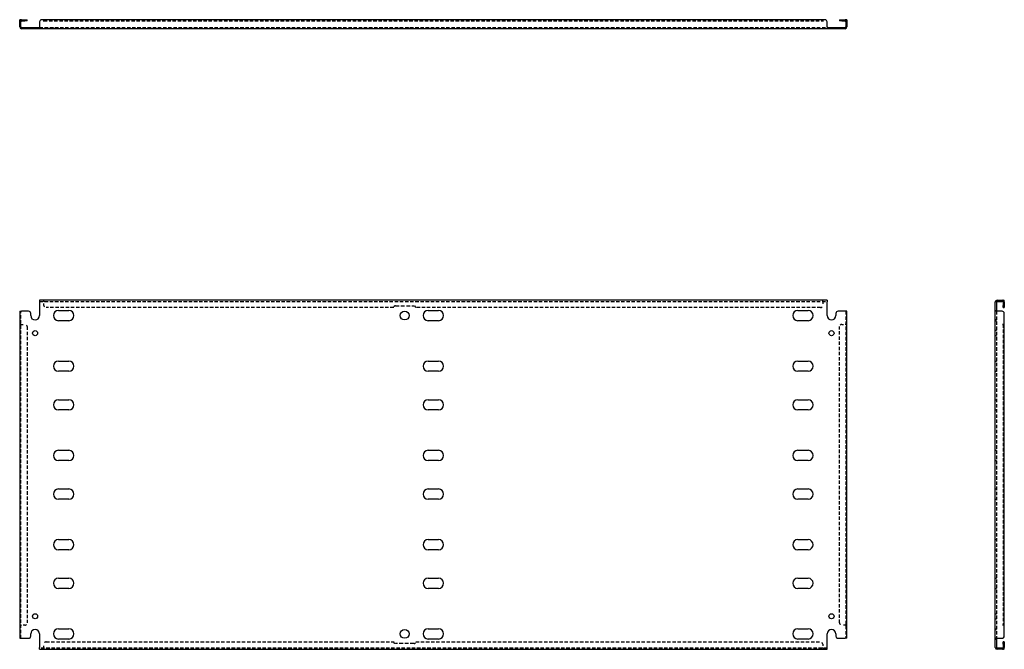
# Model space of a CAD drawing. Header units: inches. Extents: x 6 to 222, y 17 to 104.
# Tile 1 of 2: x 6 to 62, y 17 to 53. Entities that reach past the tile are written whole.
import ezdxf

# ---------------------------------------------------------------- set-up
doc = ezdxf.new("R2010")
doc.units = ezdxf.units.IN
doc.header["$MEASUREMENT"] = 0
doc.linetypes.add('DASHED_SPACE', pattern=[0.2067, 0.1654, -0.0413])
doc.layers.add('Hidden Edges(ANSI)', color=7, linetype='DASHED_SPACE', lineweight=25)
doc.layers.add('Visible Edges(ANSI)', color=7, linetype='Continuous', lineweight=25)

msp = doc.modelspace()

# ---------------------------------------------------------------- linework, layer by layer
at = {"layer": 'Hidden Edges(ANSI)', "ltscale": 0.129419}
for p, q in [((6.498, 52.814), (6.43, 52.814)), ((27.68, 52.913), (27.68, 52.845)), ((28.93, 52.845), (28.93, 52.913)), ((53.362, 52.814), (53.43, 52.814)), ((7.16, 52.401), (7.16, 52.469)), ((7.45, 52.401), (7.45, 52.469)), ((8.349, 52.401), (8.349, 52.469)), ((9.511, 52.401), (9.511, 52.469)), ((28.055, 52.401), (28.055, 52.469)), ((28.555, 52.401), (28.555, 52.469)), ((29.349, 52.401), (29.349, 52.469)), ((30.511, 52.401), (30.511, 52.469)), ((50.349, 52.401), (50.349, 52.469)), ((51.511, 52.401), (51.511, 52.469)), ((52.41, 52.469), (52.41, 52.401)), ((52.7, 52.469), (52.7, 52.401)), ((7.804, 36.907), (7.804, 36.975)), ((7.805, 36.907), (7.805, 36.975)), ((52.055, 36.907), (52.055, 36.975)), ((52.055, 36.907), (52.055, 36.975)), ((62.274, 36.907), (62.274, 36.975)), ((61.861, 36.39), (61.929, 36.39)), ((62.373, 36.651), (62.305, 36.651)), ((61.929, 35.85), (61.861, 35.85)), ((61.861, 35.81), (61.929, 35.81)), ((6.498, 35.6), (6.43, 35.6)), ((6.498, 35.6), (6.43, 35.6)), ((53.362, 35.6), (53.43, 35.6)), ((53.362, 35.6), (53.43, 35.6)), ((61.929, 35.245), (61.861, 35.245)), ((61.929, 34.955), (61.861, 34.955)), ((61.861, 33.515), (61.929, 33.515)), ((61.861, 32.935), (61.929, 32.935)), ((61.861, 31.319), (61.929, 31.319)), ((61.861, 30.739), (61.929, 30.739)), ((61.861, 28.444), (61.929, 28.444)), ((61.861, 27.864), (61.929, 27.864)), ((61.861, 26.248), (61.929, 26.248)), ((61.861, 25.668), (61.929, 25.668)), ((61.861, 23.373), (61.929, 23.373)), ((61.861, 22.793), (61.929, 22.793)), ((61.861, 21.177), (61.929, 21.177)), ((61.861, 20.597), (61.929, 20.597)), ((61.861, 19.157), (61.929, 19.157)), ((6.498, 18.512), (6.43, 18.512)), ((6.498, 18.512), (6.43, 18.512)), ((53.362, 18.512), (53.43, 18.512)), ((53.362, 18.512), (53.43, 18.512)), ((61.861, 18.867), (61.929, 18.867)), ((61.861, 18.302), (61.929, 18.302)), ((61.861, 18.262), (61.929, 18.262)), ((61.861, 17.722), (61.929, 17.722)), ((62.373, 17.462), (62.305, 17.462)), ((7.804, 17.205), (7.804, 17.137)), ((7.805, 17.205), (7.805, 17.137)), ((52.055, 17.205), (52.055, 17.137)), ((52.055, 17.205), (52.055, 17.137)), ((62.274, 17.205), (62.274, 17.137))]:
    msp.add_line(p, q, dxfattribs=at)
at = {"layer": 'Hidden Edges(ANSI)', "ltscale": 1.163469}
msp.add_line((7.805, 52.845), (52.055, 52.845), dxfattribs=at)
at = {"layer": 'Hidden Edges(ANSI)', "ltscale": 1.163964}
for p, q in [((7.555, 52.469), (52.305, 52.469)), ((7.555, 36.907), (52.305, 36.907)), ((52.305, 17.205), (7.555, 17.205))]:
    msp.add_line(p, q, dxfattribs=at)
at = {"layer": 'Hidden Edges(ANSI)', "ltscale": 0.092649}
for p, q in [((7.805, 36.907), (7.805, 36.876)), ((52.055, 36.907), (52.055, 36.876)), ((6.498, 35.6), (6.529, 35.6)), ((53.362, 35.6), (53.331, 35.6)), ((6.498, 18.512), (6.529, 18.512)), ((53.362, 18.512), (53.331, 18.512)), ((7.805, 17.205), (7.805, 17.236)), ((52.055, 17.205), (52.055, 17.236))]:
    msp.add_line(p, q, dxfattribs=at)
at = {"layer": 'Hidden Edges(ANSI)', "ltscale": 0.369411}
for p, q in [((7.805, 36.682), (7.805, 36.876)), ((52.055, 36.876), (52.055, 36.682)), ((6.529, 35.6), (6.723, 35.6)), ((53.137, 35.6), (53.331, 35.6)), ((6.723, 18.512), (6.529, 18.512)), ((53.331, 18.512), (53.137, 18.512)), ((7.805, 17.236), (7.805, 17.43)), ((52.055, 17.43), (52.055, 17.236))]:
    msp.add_line(p, q, dxfattribs=at)
at = {"layer": 'Hidden Edges(ANSI)', "ltscale": 1.165233}
for p, q in [((27.68, 36.557), (7.93, 36.557)), ((7.93, 17.555), (27.68, 17.555))]:
    msp.add_line(p, q, dxfattribs=at)
at = {"layer": 'Hidden Edges(ANSI)', "ltscale": 1.28568}
for p, q in [((27.773, 36.651), (28.836, 36.651)), ((28.836, 17.462), (27.773, 17.462))]:
    msp.add_line(p, q, dxfattribs=at)
at = {"layer": 'Hidden Edges(ANSI)', "ltscale": 1.159087}
for p, q in [((51.93, 36.557), (28.93, 36.557)), ((28.93, 17.555), (51.93, 17.555))]:
    msp.add_line(p, q, dxfattribs=at)
at = {"layer": 'Hidden Edges(ANSI)', "ltscale": 1.167889}
for p, q in [((6.498, 17.762), (6.498, 36.35)), ((53.362, 36.35), (53.362, 17.762)), ((61.929, 36.35), (61.929, 17.762))]:
    msp.add_line(p, q, dxfattribs=at)
at = {"layer": 'Hidden Edges(ANSI)', "ltscale": 1.163729}
for p, q in [((6.848, 35.475), (6.848, 18.637)), ((53.012, 18.637), (53.012, 35.475))]:
    msp.add_line(p, q, dxfattribs=at)
at = {"layer": 'Hidden Edges(ANSI)', "ltscale": 1.164374}
msp.add_line((62.305, 35.6), (62.305, 18.512), dxfattribs=at)
at = {"layer": 'Hidden Edges(ANSI)', "ltscale": 0.236041}
for centre, start, end in [((6.529, 52.814), 108.248, 180), ((53.331, 52.814), 0, 71.752), ((62.274, 36.876), 18.248, 90), ((62.274, 17.236), 270, 341.752)]:
    msp.add_arc(centre, 0.099, start, end, dxfattribs=at)
at = {"layer": 'Hidden Edges(ANSI)', "ltscale": 0.373886}
for centre, start, end in [((7.93, 36.682), 180, 270), ((51.93, 36.682), 270, 0), ((6.723, 35.475), 0, 90), ((53.137, 35.475), 90, 180), ((6.723, 18.637), 270, 0), ((53.137, 18.637), 180, 270), ((7.93, 17.43), 90, 180), ((51.93, 17.43), 0, 90)]:
    msp.add_arc(centre, 0.125, start, end, dxfattribs=at)
at = {"layer": 'Hidden Edges(ANSI)', "ltscale": 0.279642}
for centre, start, end in [((27.773, 36.557), 90, 180), ((28.836, 36.557), 0, 90), ((27.773, 17.555), 180, 270), ((28.836, 17.555), 270, 0)]:
    msp.add_arc(centre, 0.0935, start, end, dxfattribs=at)
at = {"layer": 'Visible Edges(ANSI)'}
for p, q in [((6.43, 52.788), (6.43, 52.913)), ((6.498, 52.913), (6.43, 52.913)), ((6.43, 52.5), (6.43, 52.788)), ((6.498, 52.913), (6.498, 52.788)), ((6.498, 52.5), (6.498, 52.788)), ((6.529, 52.913), (6.723, 52.913)), ((6.529, 52.845), (6.723, 52.845)), ((6.723, 52.913), (6.848, 52.913)), ((6.848, 52.845), (6.723, 52.845)), ((6.848, 52.845), (6.848, 52.913)), ((7.555, 52.788), (7.555, 52.5)), ((7.804, 52.913), (7.68, 52.913)), ((7.804, 52.814), (7.804, 52.913)), ((7.805, 52.814), (7.804, 52.814)), ((52.055, 52.913), (7.805, 52.913)), ((7.805, 52.913), (7.805, 52.814)), ((7.805, 52.814), (7.805, 52.814)), ((52.055, 52.913), (52.055, 52.814)), ((52.055, 52.913), (52.055, 52.814)), ((52.18, 52.913), (52.055, 52.913)), ((52.055, 52.814), (52.055, 52.814)), ((52.055, 52.814), (52.055, 52.814)), ((52.305, 52.5), (52.305, 52.788)), ((53.012, 52.913), (53.137, 52.913)), ((53.012, 52.913), (53.012, 52.845)), ((53.137, 52.845), (53.012, 52.845)), ((53.137, 52.913), (53.331, 52.913)), ((53.137, 52.845), (53.331, 52.845)), ((53.362, 52.788), (53.362, 52.913)), ((53.43, 52.913), (53.362, 52.913)), ((53.362, 52.788), (53.362, 52.5)), ((53.43, 52.913), (53.43, 52.788)), ((53.43, 52.788), (53.43, 52.5)), ((6.529, 52.469), (6.93, 52.469)), ((6.93, 52.401), (6.529, 52.401)), ((6.93, 52.469), (7.055, 52.469)), ((7.055, 52.401), (6.93, 52.401)), ((7.055, 52.401), (7.055, 52.469)), ((7.055, 52.469), (7.555, 52.469)), ((7.555, 52.401), (7.055, 52.401)), ((7.555, 52.5), (7.555, 52.401)), ((52.305, 52.401), (7.555, 52.401)), ((52.305, 52.5), (52.305, 52.401)), ((52.305, 52.469), (52.805, 52.469)), ((52.805, 52.401), (52.305, 52.401)), ((52.805, 52.469), (52.93, 52.469)), ((52.805, 52.469), (52.805, 52.401)), ((52.93, 52.401), (52.805, 52.401)), ((52.93, 52.469), (53.331, 52.469)), ((53.331, 52.401), (52.93, 52.401)), ((52.305, 36.975), (7.555, 36.975)), ((7.555, 36.975), (7.555, 36.876)), ((52.305, 36.975), (52.305, 36.876)), ((61.96, 36.975), (62.248, 36.975)), ((62.248, 36.975), (62.373, 36.975)), ((62.373, 36.907), (62.373, 36.975)), ((7.555, 36.876), (7.555, 36.1)), ((8.639, 36.39), (9.221, 36.39)), ((29.639, 36.39), (30.221, 36.39)), ((50.639, 36.39), (51.221, 36.39)), ((52.305, 36.1), (52.305, 36.876)), ((61.861, 36.35), (61.861, 36.876)), ((61.929, 36.876), (61.929, 36.35)), ((61.96, 36.907), (62.248, 36.907)), ((62.373, 36.907), (62.248, 36.907)), ((62.305, 36.876), (62.305, 36.682)), ((62.305, 36.557), (62.305, 36.682)), ((62.305, 36.557), (62.373, 36.557)), ((62.373, 36.876), (62.373, 36.682)), ((62.373, 36.682), (62.373, 36.557)), ((6.43, 36.35), (6.529, 36.35)), ((6.43, 36.35), (6.43, 17.762)), ((6.93, 36.35), (6.529, 36.35)), ((7.055, 36.1), (7.055, 36.225)), ((9.221, 35.81), (8.639, 35.81)), ((30.221, 35.81), (29.639, 35.81)), ((51.221, 35.81), (50.639, 35.81)), ((52.805, 36.225), (52.805, 36.1)), ((53.331, 36.35), (52.93, 36.35)), ((53.43, 36.35), (53.331, 36.35)), ((53.43, 17.762), (53.43, 36.35)), ((61.861, 17.762), (61.861, 36.35)), ((61.96, 36.35), (61.861, 36.35)), ((62.248, 36.35), (61.96, 36.35)), ((62.373, 35.6), (62.373, 36.225)), ((62.274, 35.6), (62.274, 35.6)), ((62.274, 35.6), (62.373, 35.6)), ((62.373, 35.6), (62.274, 35.6)), ((62.274, 35.6), (62.274, 35.6)), ((62.373, 18.512), (62.373, 35.6)), ((8.639, 33.515), (9.221, 33.515)), ((29.639, 33.515), (30.221, 33.515)), ((50.639, 33.515), (51.221, 33.515)), ((9.221, 32.935), (8.639, 32.935)), ((30.221, 32.935), (29.639, 32.935)), ((51.221, 32.935), (50.639, 32.935)), ((8.639, 31.319), (9.221, 31.319)), ((29.639, 31.319), (30.221, 31.319)), ((50.639, 31.319), (51.221, 31.319)), ((9.221, 30.739), (8.639, 30.739)), ((30.221, 30.739), (29.639, 30.739)), ((51.221, 30.739), (50.639, 30.739)), ((8.639, 28.444), (9.221, 28.444)), ((29.639, 28.444), (30.221, 28.444)), ((50.639, 28.444), (51.221, 28.444)), ((9.221, 27.864), (8.639, 27.864)), ((30.221, 27.864), (29.639, 27.864)), ((51.221, 27.864), (50.639, 27.864)), ((8.639, 26.248), (9.221, 26.248)), ((29.639, 26.248), (30.221, 26.248)), ((50.639, 26.248), (51.221, 26.248)), ((9.221, 25.668), (8.639, 25.668)), ((30.221, 25.668), (29.639, 25.668)), ((51.221, 25.668), (50.639, 25.668)), ((8.639, 23.373), (9.221, 23.373)), ((29.639, 23.373), (30.221, 23.373)), ((50.639, 23.373), (51.221, 23.373)), ((9.221, 22.793), (8.639, 22.793)), ((30.221, 22.793), (29.639, 22.793)), ((51.221, 22.793), (50.639, 22.793)), ((8.639, 21.177), (9.221, 21.177)), ((29.639, 21.177), (30.221, 21.177)), ((50.639, 21.177), (51.221, 21.177)), ((9.221, 20.597), (8.639, 20.597)), ((30.221, 20.597), (29.639, 20.597)), ((51.221, 20.597), (50.639, 20.597)), ((62.373, 18.512), (62.274, 18.512)), ((62.274, 18.512), (62.274, 18.512)), ((62.373, 18.512), (62.274, 18.512)), ((62.274, 18.512), (62.274, 18.512)), ((62.373, 17.887), (62.373, 18.512)), ((7.055, 17.887), (7.055, 18.012)), ((7.555, 18.012), (7.555, 17.236)), ((8.639, 18.302), (9.221, 18.302)), ((29.639, 18.302), (30.221, 18.302)), ((50.639, 18.302), (51.221, 18.302)), ((52.305, 17.236), (52.305, 18.012)), ((52.805, 18.012), (52.805, 17.887)), ((6.43, 17.762), (6.529, 17.762)), ((6.529, 17.762), (6.93, 17.762)), ((9.221, 17.722), (8.639, 17.722)), ((30.221, 17.722), (29.639, 17.722)), ((51.221, 17.722), (50.639, 17.722)), ((52.93, 17.762), (53.331, 17.762)), ((53.43, 17.762), (53.331, 17.762)), ((61.96, 17.762), (61.861, 17.762)), ((61.861, 17.236), (61.861, 17.762)), ((61.929, 17.762), (61.929, 17.236)), ((61.96, 17.762), (62.248, 17.762)), ((62.305, 17.43), (62.305, 17.555)), ((62.373, 17.555), (62.305, 17.555)), ((62.305, 17.43), (62.305, 17.236)), ((62.373, 17.555), (62.373, 17.43)), ((62.373, 17.43), (62.373, 17.236)), ((7.555, 17.137), (7.555, 17.236)), ((7.555, 17.137), (52.305, 17.137)), ((52.305, 17.137), (52.305, 17.236)), ((62.248, 17.205), (61.96, 17.205)), ((62.248, 17.137), (61.96, 17.137)), ((62.248, 17.205), (62.373, 17.205)), ((62.373, 17.137), (62.248, 17.137)), ((62.373, 17.137), (62.373, 17.205))]:
    msp.add_line(p, q, dxfattribs=at)
for centre, radius in [((28.305, 36.1), 0.25), ((7.305, 35.1), 0.145), ((52.555, 35.1), 0.145), ((7.305, 19.012), 0.145), ((52.555, 19.012), 0.145), ((28.305, 18.012), 0.25)]:
    msp.add_circle(centre, radius, dxfattribs=at)
for centre, radius, start, end in [((6.529, 52.814), 0.099, 90, 108.248), ((6.529, 52.814), 0.031, 90, 180), ((7.68, 52.788), 0.125, 90, 180), ((52.18, 52.788), 0.125, 0, 90), ((53.331, 52.814), 0.099, 71.752, 90), ((53.331, 52.814), 0.031, 0, 90), ((6.529, 52.5), 0.099, 180, 270), ((6.529, 52.5), 0.031, 180, 270), ((53.331, 52.5), 0.099, 270, 0), ((53.331, 52.5), 0.031, 270, 0), ((61.96, 36.876), 0.099, 90, 180), ((8.639, 36.1), 0.29, 90, 270), ((9.221, 36.1), 0.29, 270, 90), ((29.639, 36.1), 0.29, 90, 270), ((30.221, 36.1), 0.29, 270, 90), ((50.639, 36.1), 0.29, 90, 270), ((51.221, 36.1), 0.29, 270, 90), ((61.96, 36.876), 0.031, 90, 180), ((62.274, 36.876), 0.031, 0, 90), ((62.274, 36.876), 0.099, 0, 18.248), ((6.93, 36.225), 0.125, 0, 90), ((7.305, 36.1), 0.25, 180, 0), ((52.555, 36.1), 0.25, 180, 0), ((52.93, 36.225), 0.125, 90, 180), ((62.248, 36.225), 0.125, 0, 90), ((8.639, 33.225), 0.29, 90, 270), ((9.221, 33.225), 0.29, 270, 90), ((29.639, 33.225), 0.29, 90, 270), ((30.221, 33.225), 0.29, 270, 90), ((50.639, 33.225), 0.29, 90, 270), ((51.221, 33.225), 0.29, 270, 90), ((8.639, 31.029), 0.29, 90, 270), ((9.221, 31.029), 0.29, 270, 90), ((29.639, 31.029), 0.29, 90, 270), ((30.221, 31.029), 0.29, 270, 90), ((50.639, 31.029), 0.29, 90, 270), ((51.221, 31.029), 0.29, 270, 90), ((8.639, 28.154), 0.29, 90, 270), ((9.221, 28.154), 0.29, 270, 90), ((29.639, 28.154), 0.29, 90, 270), ((30.221, 28.154), 0.29, 270, 90), ((50.639, 28.154), 0.29, 90, 270), ((51.221, 28.154), 0.29, 270, 90), ((8.639, 25.958), 0.29, 90, 270), ((9.221, 25.958), 0.29, 270, 90), ((29.639, 25.958), 0.29, 90, 270), ((30.221, 25.958), 0.29, 270, 90), ((50.639, 25.958), 0.29, 90, 270), ((51.221, 25.958), 0.29, 270, 90), ((8.639, 23.083), 0.29, 90, 270), ((9.221, 23.083), 0.29, 270, 90), ((29.639, 23.083), 0.29, 90, 270), ((30.221, 23.083), 0.29, 270, 90), ((50.639, 23.083), 0.29, 90, 270), ((51.221, 23.083), 0.29, 270, 90), ((8.639, 20.887), 0.29, 90, 270), ((9.221, 20.887), 0.29, 270, 90), ((29.639, 20.887), 0.29, 90, 270), ((30.221, 20.887), 0.29, 270, 90), ((50.639, 20.887), 0.29, 90, 270), ((51.221, 20.887), 0.29, 270, 90), ((7.305, 18.012), 0.25, 0, 180), ((8.639, 18.012), 0.29, 90, 270), ((9.221, 18.012), 0.29, 270, 90), ((29.639, 18.012), 0.29, 90, 270), ((30.221, 18.012), 0.29, 270, 90), ((50.639, 18.012), 0.29, 90, 270), ((51.221, 18.012), 0.29, 270, 90), ((52.555, 18.012), 0.25, 0, 180), ((6.93, 17.887), 0.125, 270, 0), ((52.93, 17.887), 0.125, 180, 270), ((62.248, 17.887), 0.125, 270, 0), ((61.96, 17.236), 0.099, 180, 270), ((61.96, 17.236), 0.031, 180, 270), ((62.274, 17.236), 0.031, 270, 0), ((62.274, 17.236), 0.099, 341.752, 0)]:
    msp.add_arc(centre, radius, start, end, dxfattribs=at)

doc.saveas('drawing.dxf')
